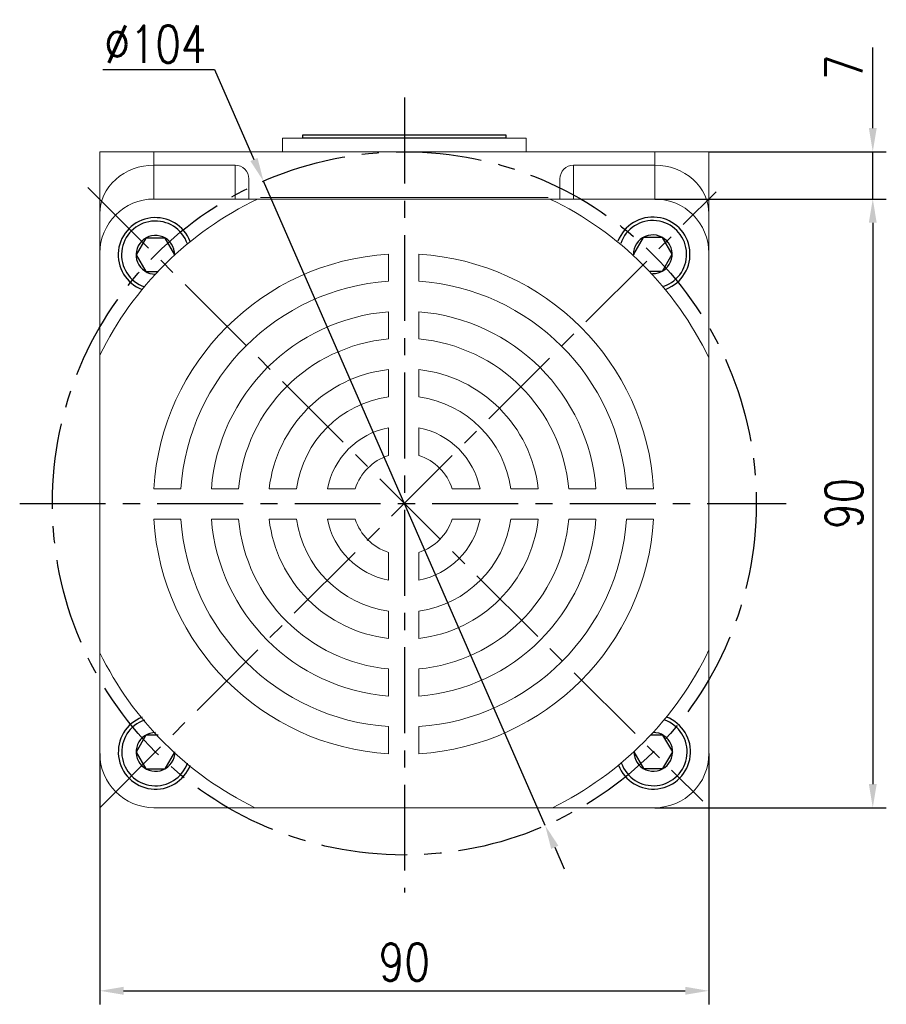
# Model space of a CAD drawing. Header units: inches. Extents: x 837 to 6223, y -2862 to 3098.
# Tile 72 of 139: x 5879 to 6007, y -448 to -302. Entities that reach past the tile are written whole.
import ezdxf

# ---------------------------------------------------------------- set-up
doc = ezdxf.new("R2010")
doc.units = ezdxf.units.IN
doc.header["$LTSCALE"] = 10
doc.header["$MEASUREMENT"] = 0
doc.linetypes.add('CENTER', pattern=[10.16, 6.35, -1.27, 1.27, -1.27])
for name, color, linetype in [('1轮廓实线层', 7, 'Continuous'), ('3中心线层', 1, 'CENTER'), ('7标注层', 4, 'Continuous')]:
    doc.layers.add(name, color=color, linetype=linetype)
doc.styles.add('TH_GBDIM', font='romans.shx', dxfattribs={"width": 0.8, "bigfont": 'gbcbig.shx'})
doc.dimstyles.new('TH_GBDIM', dxfattribs={"dimtxt": 3.5, "dimasz": 2.5, "dimexe": 2, "dimexo": 0, "dimgap": 1, "dimtad": 1, "dimdec": 4, "dimdsep": 46, "dimtxsty": 'TH_GBDIM', "dimcen": 0.09, "dimclrd": 4, "dimclre": 4, "dimclrt": 3, "dimadec": 0, "dimazin": 0, "dimtfac": 1, "dimtdec": 4, "dimtmove": 0, "dimatfit": 3, "dimfxl": 1, "dimtzin": 0, "dimarcsym": 0})

# ---------------------------------------------------------------- blocks, each defined once
blk = doc.blocks.new('*D764')
at = {"layer": '7标注层', "color": 4, "lineweight": -2, "transparency": 16777216}
for p, q in [((5890.5, -410.66), (5890.5, -447.74)), ((5980.5, -410.66), (5980.5, -447.74)), ((5894, -445.74), (5977, -445.74))]:
    blk.add_line(p, q, dxfattribs=at)
at = {"layer": '7标注层', "color": 4, "transparency": 16777216}
for points in [[(5894, -445.15), (5894, -446.32), (5890.5, -445.74)], [(5977, -445.15), (5977, -446.32), (5980.5, -445.74)]]:
    blk.add_solid(points, dxfattribs=at)
at = {"layer": 'Defpoints', "color": 0, "transparency": 16777216}
for p in [(5890.5, -410.66), (5980.5, -410.66), (5980.5, -445.74)]:
    blk.add_point(p, dxfattribs=at)
at = {"layer": '7标注层', "color": 3, "transparency": 16777216, "insert": (5935.5, -441.49), "char_height": 5.5, "attachment_point": 5, "style": 'TH_GBDIM'}
blk.add_mtext('90', dxfattribs=at)
blk = doc.blocks.new('*D765')
at = {"layer": '7标注层', "color": 4, "lineweight": -2, "transparency": 16777216}
for p, q in [((5972.5, -328.66), (6006.72, -328.66)), ((6004.72, -332.16), (6004.72, -415.16)), ((5972.5, -418.66), (6006.72, -418.66))]:
    blk.add_line(p, q, dxfattribs=at)
at = {"layer": '7标注层', "color": 4, "transparency": 16777216}
for points in [[(6004.14, -332.16), (6005.3, -332.16), (6004.72, -328.66)], [(6004.14, -415.16), (6005.3, -415.16), (6004.72, -418.66)]]:
    blk.add_solid(points, dxfattribs=at)
at = {"layer": 'Defpoints', "color": 0, "transparency": 16777216}
for p in [(5972.5, -328.66), (5972.5, -418.66), (6004.72, -418.66)]:
    blk.add_point(p, dxfattribs=at)
at = {"layer": '7标注层', "color": 3, "transparency": 16777216, "insert": (6000.47, -373.66), "char_height": 5.5, "attachment_point": 5, "rotation": 90, "style": 'TH_GBDIM'}
blk.add_mtext('90', dxfattribs=at)
blk = doc.blocks.new('*D766')
at = {"layer": '7标注层', "color": 4, "lineweight": -2, "transparency": 16777216}
for p, q in [((6004.72, -318.16), (6004.72, -306.23)), ((5980.5, -321.66), (6006.72, -321.66)), ((6004.72, -328.66), (6004.72, -321.66)), ((5981.56, -328.66), (6006.72, -328.66)), ((6004.72, -332.16), (6004.72, -335.66))]:
    blk.add_line(p, q, dxfattribs=at)
at = {"layer": '7标注层', "color": 4, "transparency": 16777216}
for points in [[(6004.14, -318.16), (6005.3, -318.16), (6004.72, -321.66)], [(6004.14, -332.16), (6005.3, -332.16), (6004.72, -328.66)]]:
    blk.add_solid(points, dxfattribs=at)
at = {"layer": 'Defpoints', "color": 0, "transparency": 16777216}
for p in [(5980.5, -321.66), (5981.56, -328.66), (6004.72, -328.66)]:
    blk.add_point(p, dxfattribs=at)
at = {"layer": '7标注层', "color": 3, "transparency": 16777216, "insert": (6000.47, -309.19), "char_height": 5.5, "attachment_point": 5, "rotation": 90, "style": 'TH_GBDIM'}
blk.add_mtext('7', dxfattribs=at)
blk = doc.blocks.new('*D637')
at = {"layer": '7标注层', "color": 4, "lineweight": -2, "transparency": 16777216}
for p, q in [((5890.96, -309.5), (5907.47, -309.5)), ((5907.47, -309.5), (5913.28, -322.8)), ((5956.32, -421.31), (5914.68, -326.01)), ((5957.72, -424.52), (5959.12, -427.72))]:
    blk.add_line(p, q, dxfattribs=at)
at = {"layer": '7标注层', "color": 4, "transparency": 16777216}
for points in [[(5913.81, -322.57), (5912.75, -323.04), (5914.68, -326.01)], [(5958.26, -424.28), (5957.19, -424.75), (5956.32, -421.31)]]:
    blk.add_solid(points, dxfattribs=at)
at = {"layer": 'Defpoints', "color": 0, "transparency": 16777216}
for p in [(5914.68, -326.01), (5956.32, -421.31)]:
    blk.add_point(p, dxfattribs=at)
at = {"layer": '7标注层', "color": 3, "transparency": 16777216, "insert": (5898.72, -305.75), "char_height": 5.5, "attachment_point": 5, "style": 'TH_GBDIM'}
blk.add_mtext('∅104', dxfattribs=at)

msp = doc.modelspace()

# ---------------------------------------------------------------- linework, layer by layer
at = {"color": 7, "linetype": 'Continuous', "lineweight": 15}
for p, q in [((5917.50061, -319.65909), (5953.5006, -319.65909)), ((5890.5006, -321.65909), (5898.5006, -321.65909)), ((5890.5006, -330.82813), (5890.5006, -321.65909)), ((5898.5006, -321.65909), (5898.5006, -323.65909)), ((5898.5006, -321.65909), (5972.50061, -321.65909)), ((5972.50061, -323.65909), (5972.50061, -321.65909)), ((5972.50061, -321.65909), (5980.50061, -321.65909)), ((5980.50061, -321.65909), (5980.50061, -330.82812)), ((5898.5006, -323.65909), (5898.5006, -328.65908)), ((5910.5006, -323.65909), (5898.5006, -323.65909)), ((5910.5006, -328.65908), (5910.5006, -323.65909)), ((5960.50061, -323.65909), (5960.50061, -328.65908)), ((5960.50061, -323.65909), (5972.50061, -323.65909)), ((5972.50061, -328.65908), (5972.50061, -323.65909)), ((5912.5006, -325.67113), (5912.5006, -328.65908)), ((5958.5006, -328.65908), (5958.5006, -325.67113)), ((5972.50061, -328.65908), (5898.5006, -328.65908)), ((5914.23003, -328.40908), (5956.77118, -328.40908)), ((5890.5006, -336.65909), (5890.5006, -330.82813)), ((5980.50061, -330.82812), (5980.50061, -336.65908)), ((5890.5006, -336.65909), (5890.5006, -334.15909)), ((5980.50061, -334.15908), (5980.50061, -336.65908)), ((5890.5006, -336.65909), (5890.5006, -410.65908)), ((5933.15343, -340.82427), (5933.15343, -336.81595)), ((5937.65343, -340.82427), (5937.65343, -336.81595)), ((5980.50061, -410.65908), (5980.50061, -336.65908)), ((5933.15343, -349.35101), (5933.15343, -345.33643)), ((5937.65343, -349.35101), (5937.65343, -345.33643)), ((5933.15343, -357.90647), (5933.15343, -353.87444)), ((5937.65343, -357.90647), (5937.65343, -353.87444)), ((5933.15343, -366.59293), (5933.15343, -362.46973)), ((5937.65343, -366.59293), (5937.65343, -362.46973)), ((5902.48023, -371.49748), (5898.47191, -371.49748)), ((5906.99239, -371.49748), (5911.00697, -371.49748)), ((5915.5304, -371.49748), (5919.56242, -371.49748)), ((5928.24889, -371.49748), (5924.12569, -371.49748)), ((5942.55798, -371.49748), (5946.68118, -371.49748)), ((5951.24444, -371.49748), (5955.27647, -371.49748)), ((5959.7999, -371.49748), (5963.81448, -371.49748)), ((5968.32664, -371.49748), (5972.33496, -371.49748)), ((5902.48023, -375.99748), (5898.47191, -375.99748)), ((5906.99239, -375.99748), (5911.00697, -375.99748)), ((5915.5304, -375.99748), (5919.56242, -375.99748)), ((5928.24889, -375.99748), (5924.12569, -375.99748)), ((5942.55798, -375.99748), (5946.68118, -375.99748)), ((5951.24444, -375.99748), (5955.27647, -375.99748)), ((5959.7999, -375.99748), (5963.81448, -375.99748)), ((5968.32664, -375.99748), (5972.33496, -375.99748)), ((5933.15343, -380.90202), (5933.15343, -385.02522)), ((5937.65343, -380.90202), (5937.65343, -385.02522)), ((5933.15343, -389.58848), (5933.15343, -393.62051)), ((5937.65343, -389.58848), (5937.65343, -393.62051)), ((5933.15343, -398.14394), (5933.15343, -402.15852)), ((5937.65343, -398.14394), (5937.65343, -402.15852)), ((5933.15343, -406.67068), (5933.15343, -410.679)), ((5937.65343, -406.67068), (5937.65343, -410.679)), ((5898.5006, -418.65908), (5972.50061, -418.65908))]:
    msp.add_line(p, q, dxfattribs=at)
for centre, radius, start, end in [((5898.5006, -336.65908), 8, 90, 180), ((5935.40343, -373.74748), 50, 115.6085787, 153.9037719), ((5935.40343, -373.74748), 50, 25.5852807, 64.3914213), ((5972.5006, -336.65908), 8, 0, 90), ((5935.40343, -373.74748), 37, 93.4863538, 176.5136462), ((5935.40343, -373.74748), 37, 3.4863538, 86.5136462), ((5935.40343, -373.74748), 33, 93.9095635, 176.0904365), ((5935.40343, -373.74748), 33, 3.9095635, 86.0904365), ((5935.40343, -373.74748), 28.5, 94.528063, 175.471937), ((5935.40343, -373.74748), 28.5, 4.528063, 85.471937), ((5935.40343, -373.74748), 24.5, 95.2692819, 174.7307181), ((5935.40343, -373.74748), 24.5, 5.2692819, 84.7307181), ((5935.40343, -373.74748), 20, 96.4594498, 173.5405502), ((5935.40343, -373.74748), 20, 6.4594498, 83.5405502), ((5935.40343, -373.74748), 16, 98.0840139, 171.9159861), ((5935.40343, -373.74748), 16, 8.0840139, 81.9159861), ((5935.40343, -373.74748), 11.5, 101.2828243, 168.7171757), ((5935.40343, -373.74748), 11.5, 11.2828243, 78.7171757), ((5935.40343, -373.74748), 7.5, 107.4576031, 162.5423969), ((5935.40343, -373.74748), 7.5, 17.4576031, 72.5423969), ((5935.40343, -373.74748), 37, 183.4863538, 266.5136462), ((5935.40343, -373.74748), 33, 183.9095635, 266.0904365), ((5935.40343, -373.74748), 28.5, 184.528063, 265.471937), ((5935.40343, -373.74748), 24.5, 185.2692819, 264.7307181), ((5935.40343, -373.74748), 20, 186.4594498, 263.5405502), ((5935.40343, -373.74748), 16, 188.0840139, 261.9159861), ((5935.40343, -373.74748), 11.5, 191.2828243, 258.7171757), ((5935.40343, -373.74748), 7.5, 197.4576031, 252.5423969), ((5935.40343, -373.74748), 7.5, 287.4576031, 342.5423969), ((5935.40343, -373.74748), 11.5, 281.2828243, 348.7171757), ((5935.40343, -373.74748), 16, 278.0840139, 351.9159861), ((5935.40343, -373.74748), 20, 276.4594498, 353.5405502), ((5935.40343, -373.74748), 33, 273.9095635, 356.0904365), ((5935.40343, -373.74748), 37, 273.4863538, 356.5136462), ((5935.40343, -373.74748), 24.5, 275.2692819, 354.7307181), ((5935.40343, -373.74748), 28.5, 274.528063, 355.471937), ((5935.40343, -373.74748), 50, 206.0962281, 243.9266589), ((5935.40343, -373.74748), 50, 296.0733411, 334.4147193), ((5898.5006, -410.65908), 8, 180, 270), ((5972.5006, -410.65908), 8, 270, 0)]:
    msp.add_arc(centre, radius, start, end, dxfattribs=at)
for centre, major_axis, ratio, start_param, end_param in [((5898.5006, -330.82812), (8, 0), 0.896129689, 1.570796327, 3.141592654), ((5910.5006, -325.67112), (0, 2.01204), 0.994016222, 4.71238898, 6.283185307), ((5960.5006, -325.67112), (0, -2.01204), 0.994016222, 3.141592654, 4.71238898), ((5972.5006, -330.82812), (8, 0), 0.896129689, 0, 1.570796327)]:
    msp.add_ellipse(centre, major_axis=major_axis, ratio=ratio, start_param=start_param, end_param=end_param, dxfattribs=at)
for points in [[(5917.50061, -319.65909), (5917.50061, -321.65909)], [(5953.5006, -321.65909), (5953.5006, -319.65909)]]:
    msp.add_open_spline(points, degree=1, dxfattribs=at)
at = {"layer": '1轮廓实线层'}
for p, q in [((5920.5006, -319.65909), (5920.5006, -319.15909)), ((5920.5006, -319.15909), (5950.5006, -319.15909)), ((5950.5006, -319.65909), (5920.5006, -319.65909)), ((5950.5006, -319.15909), (5950.5006, -319.65909)), ((5897.28088, -334.43288), (5895.85088, -336.90971)), ((5900.14088, -334.43288), (5897.28088, -334.43288)), ((5901.57088, -336.90971), (5900.14088, -334.43288)), ((5970.78304, -334.35567), (5969.35304, -336.83251)), ((5973.64304, -334.35567), (5970.78304, -334.35567)), ((5975.07304, -336.83251), (5973.64304, -334.35567)), ((5895.85088, -336.90971), (5897.28088, -339.38654)), ((5901.5516, -336.94312), (5901.57088, -336.90971)), ((5969.35304, -336.83251), (5969.39964, -336.91322)), ((5973.64304, -339.30934), (5975.07304, -336.83251)), ((5897.28088, -339.38654), (5899.08586, -339.38654)), ((5971.82492, -339.30934), (5973.64304, -339.30934)), ((5897.29988, -407.95064), (5895.86988, -410.42747)), ((5899.10377, -407.95064), (5897.29988, -407.95064)), ((5973.72154, -407.93041), (5971.8989, -407.93041)), ((5975.15154, -410.40724), (5973.72154, -407.93041)), ((5895.86988, -410.42747), (5897.29988, -412.9043)), ((5900.15988, -412.9043), (5901.58988, -410.42747)), ((5901.58988, -410.42747), (5901.56879, -410.39094)), ((5969.4709, -410.33907), (5969.43154, -410.40724)), ((5969.43154, -410.40724), (5970.86154, -412.88408)), ((5973.72154, -412.88408), (5975.15154, -410.40724)), ((5897.29988, -412.9043), (5900.15988, -412.9043)), ((5970.86154, -412.88408), (5973.72154, -412.88408))]:
    msp.add_line(p, q, dxfattribs=at)
for centre, radius, start, end in [((5898.71088, -336.90971), 5.5, 20.917377, 249.1317892), ((5898.71088, -336.90971), 5, 18.9722169, 251.0769493), ((5972.21304, -336.83251), 5.5, 290.8390044, 159.3251244), ((5972.21304, -336.83251), 5, 288.8776932, 161.2864356), ((5898.71088, -336.90971), 2.86, 359.6869279, 270.3622382), ((5972.21304, -336.83251), 2.86, 269.4028564, 180.7612725), ((5898.72988, -410.42747), 5.5, 110.8977948, 339.1122772), ((5898.72988, -410.42747), 5, 108.9526305, 341.0574415), ((5972.29154, -410.40724), 5.5, 200.7969738, 69.283384), ((5972.29154, -410.40724), 5, 198.8356453, 71.2447125), ((5898.72988, -410.42747), 2.86, 89.6672928, 0.3427792), ((5972.29154, -410.40724), 2.86, 179.360605, 90.7197528)]:
    msp.add_arc(centre, radius, start, end, dxfattribs=at)
at = {"layer": '3中心线层', "ltscale": 0.2}
for p, q in [((5935.5006, -313.66215), (5935.5006, -431.20942)), ((5888.72495, -326.93506), (5979.58975, -417.6972)), ((5890.5006, -418.6582), (5981.55675, -327.58604)), ((5878.66026, -373.65908), (5991.91063, -373.65908))]:
    msp.add_line(p, q, dxfattribs=at)
msp.add_circle((5935.5006, -373.65908), 52, dxfattribs=at)

# ---------------------------------------------------------------- dimensions: what is measured, and where the dimension line sits
at = {"layer": '7标注层'}
dim = msp.add_diameter_dim_2p(p1=(5956.31994, -421.30943), p2=(5914.68127, -326.00874), dimstyle='TH_GBDIM', override={"dimtxt": 5.5, "dimasz": 3.5, "dimtoh": 1, "dimdec": 0}, dxfattribs=at)
dim.commit()
dim.dimension.update_dxf_attribs({"geometry": '*D637', "text_midpoint": (5898.7156, -309.49929), "dimtype": 163})
for base, p1, p2, picture, middle in [((6004.719, -328.65908), (5980.50061, -321.65909), (5981.55675, -328.65908), '*D766', (6004.719, -309.19242)), ((6004.719, -418.65908), (5972.5006, -328.65908), (5972.5006, -418.65908), '*D765', (6004.719, -373.65908))]:
    dim = msp.add_linear_dim(base=base, p1=p1, p2=p2, angle=90, dimstyle='TH_GBDIM', override={"dimtxt": 5.5, "dimasz": 3.5, "dimgap": 1.5, "dimdec": 1, "dimadec": 1}, dxfattribs=at)
    dim.commit()
    dim.dimension.update_dxf_attribs({"geometry": picture, "text_midpoint": middle, "dimtype": 160})
dim = msp.add_linear_dim(base=(5980.50061, -445.73518), p1=(5890.5006, -410.65908), p2=(5980.50061, -410.65908), dimstyle='TH_GBDIM', override={"dimtxt": 5.5, "dimasz": 3.5, "dimgap": 1.5, "dimdec": 1, "dimadec": 1}, dxfattribs=at)
dim.commit()
dim.dimension.update_dxf_attribs({"geometry": '*D764', "text_midpoint": (5935.50061, -445.73518), "dimtype": 160})

doc.saveas('drawing.dxf')
